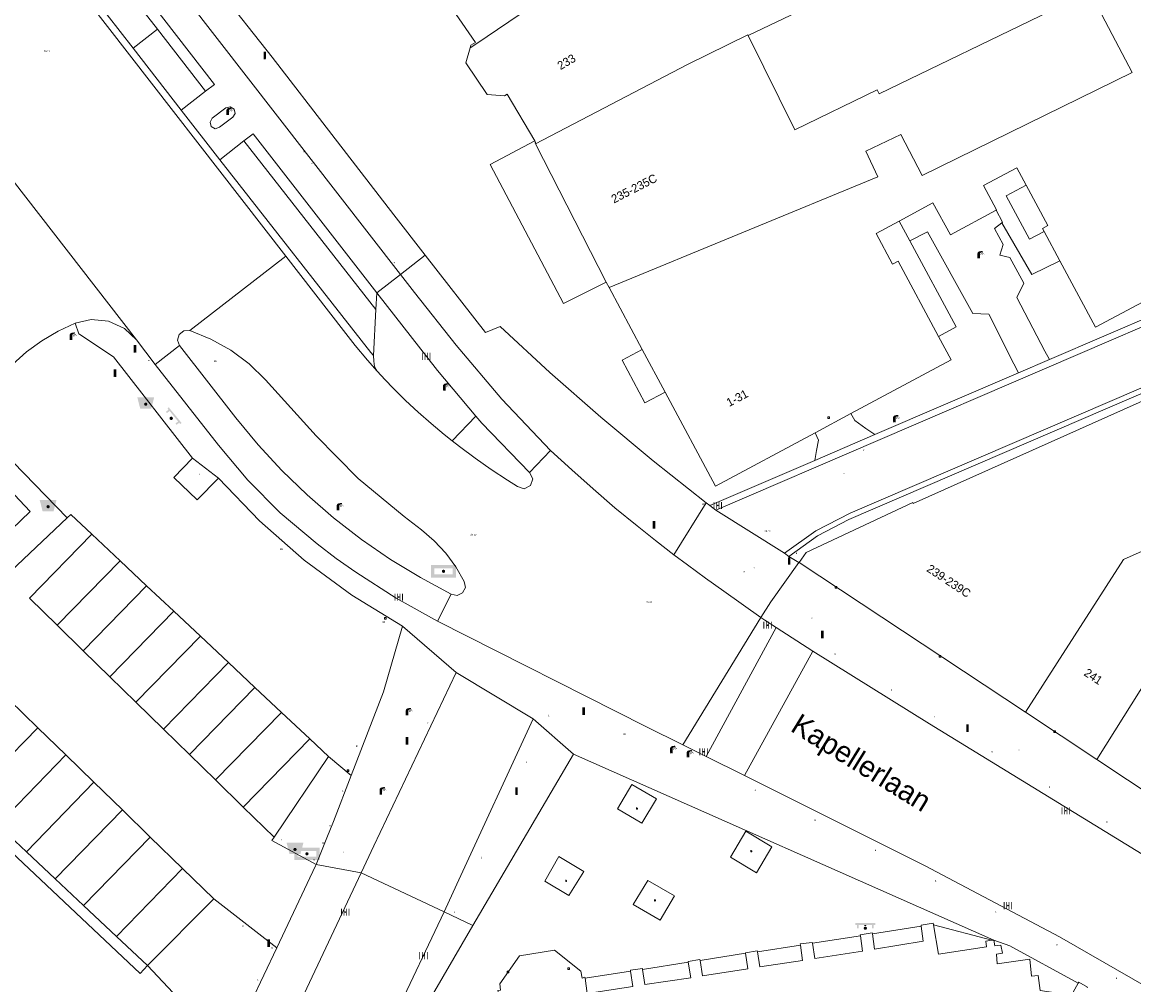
# Model space of a CAD drawing. Header units: metres. Extents: x 197457 to 198138, y 353986 to 354984.
# Tile 185 of 217: x 197621 to 197687, y 354822 to 354880. Entities that reach past the tile are written whole.
import ezdxf
from ezdxf.enums import TextEntityAlignment as Align

# ---------------------------------------------------------------- set-up
doc = ezdxf.new("R2010")
doc.units = ezdxf.units.M
doc.header["$MEASUREMENT"] = 0
for name, color, linetype, lineweight, true_color in [('afsluitpaal', 7, 'Continuous', 0, 0xde7233), ('afvalbak', 7, 'Continuous', 0, 0x6a2d14), ('bank', 7, 'Continuous', 0, 0x681648), ('benzine-   olieput', 7, 'Continuous', 0, 0x104b6e), ('brievenbus', 7, 'Continuous', 0, 0x4a641a), ('elektrakast', 7, 'Continuous', 0, 0x104b6e), ('gasput', 7, 'Continuous', 0, 0x104b6e), ('informatiebord', 7, 'Continuous', 0, 0x104b6e), ('kolk', 7, 'Continuous', 0, 0x104b6e), ('lichtmast', 7, 'Continuous', 0, 0x104b6e), ('straatnaambord', 7, 'Continuous', 0, 0x104b6e), ('telefooncel', 7, 'Continuous', 0, 0x4a641a), ('verkeersbordpaal', 7, 'Continuous', 0, 0x104b6e), ('verklikker transportleiding', 7, 'Continuous', 0, 0x104b6e), ('wegwijzer', 7, 'Continuous', 0, 0x104b6e)]:
    doc.layers.add(name, color=color, linetype=linetype, lineweight=lineweight, true_color=true_color)
for name, color, linetype, lineweight in [('afval apartplaats lijn', 7, 'Continuous', 0), ('dispenser', 7, 'Continuous', 0), ('dorpelhoogte', 7, 'Continuous', 0), ('evenementen aansluiting elektra', 7, 'Continuous', 0), ('Grens beheer openbare ruimte wegbeheer', 253, 'Continuous', 0), ('grens individueel parkeervak', 7, 'Continuous', 0), ('Grens maaiveld', 253, 'Continuous', 0), ('grens WOZ object', 7, 'Continuous', 0), ('hoofdgebouw', 1, 'Continuous', 0), ('Hoogtepunt', 7, 'Continuous', 0), ('huisnummerreeks BGT', 7, 'Continuous', 0), ('kant verharding', 7, 'Continuous', 0), ('molgoot weginrichtingselement lijn', 7, 'Continuous', 0), ('openbare ruimte label tekst', 7, 'Continuous', 0), ('raster geen IMGeo', 7, 'Continuous', 0), ('tussenmuur', 1, 'Continuous', 13), ('vlakafsluiter', 1, 'Continuous', 0), ('waterleidingput', 132, 'Continuous', 0), ('weginrichtingselement', 7, 'Continuous', 0)]:
    doc.layers.add(name, color=color, linetype=linetype, lineweight=lineweight)
doc.styles.add('Style-STANDARD', font='STANDARD.shx')
doc.styles.add('Style-WORKING', font='WORKING.shx')

# ---------------------------------------------------------------- blocks, each defined once
blk = doc.blocks.new('DUMMY_1')
at = {"layer": 'dispenser', "color": 7, "lineweight": 0, "flags": 128}
blk.add_lwpolyline([(0.5, -0.5), (-0.5, -0.5), (-0.5, 0.5), (0.5, 0.5), (0.5, -0.5)], close=True, dxfattribs=at)
blk = doc.blocks.new('bak')
at = {"layer": 'afvalbak', "linetype": 'Continuous', "lineweight": 0, "true_color": 0xbd2877}
h = blk.add_hatch(color=232, dxfattribs=at)
h.paths.add_polyline_path([(-0.325, -0.275), (-0.5, 0.4), (0.5, 0.4), (0.325, -0.275)])
edge = h.paths.add_edge_path(flags=16)
edge.add_arc((0, 0), 0.1, 0, 360)
at = {"layer": 'afvalbak', "linetype": 'Continuous', "lineweight": 0, "true_color": 0x681648}
blk.add_hatch(color=219, dxfattribs=at).paths.add_polyline_path([(0.1, 0, 1), (-0.1, 0, 1)])
blk = doc.blocks.new('bank')
at = {"layer": 'bank', "linetype": 'Continuous', "lineweight": 0, "true_color": 0xde7233}
blk.add_hatch(color=13, dxfattribs=at).paths.add_polyline_path([(0.4, 0), (0.4, 0.2), (-0.4, 0.2), (-0.4, 0), (-0.5, 0), (-0.5, 0.2), (-0.6, 0.2), (-0.6, 0.3), (0.6, 0.3), (0.6, 0.2), (0.5, 0.2), (0.5, 0)])
at = {"layer": 'bank', "linetype": 'Continuous', "lineweight": 0, "true_color": 0x6a2d14}
blk.add_hatch(color=26, dxfattribs=at).paths.add_polyline_path([(0.1, 0, 1), (-0.1, 0, 1)])
blk = doc.blocks.new('kolk')
at = {"layer": 'kolk', "linetype": 'Continuous', "lineweight": 0, "true_color": 0xbd2877}
for points in [[(-0.49, -0.43), (-0.49, 0), (-0.49, 0.42), (-0.4, 0.42), (-0.4, 0), (-0.4, -0.43)], [(-0.19, -0.43), (-0.19, 0), (-0.19, 0.42), (-0.11, 0.42), (-0.11, 0), (-0.11, -0.43)], [(0.11, -0.43), (0.11, 0), (0.11, 0.42), (0.19, 0.42), (0.19, 0), (0.19, -0.43)], [(0.4, -0.43), (0.4, 0), (0.4, 0.42), (0.49, 0.42), (0.49, 0), (0.49, -0.43)]]:
    blk.add_hatch(color=232, dxfattribs=at).paths.add_polyline_path(points)
at = {"layer": 'kolk', "linetype": 'Continuous', "lineweight": 0, "true_color": 0x681648}
blk.add_hatch(color=219, dxfattribs=at).paths.add_polyline_path([(0.1, 0, 1), (-0.1, 0, 1)])
blk = doc.blocks.new('bord')
at = {"layer": 'informatiebord', "linetype": 'Continuous', "lineweight": 0, "true_color": 0xbd2877}
h = blk.add_hatch(color=232, dxfattribs=at)
h.paths.add_polyline_path([(-0.75, -0.37), (-0.75, 0.38), (0.75, 0.38), (0.75, -0.37)])
h.paths.add_polyline_path([(-0.65, -0.27), (-0.65, 0.28), (0.65, 0.28), (0.65, -0.27)], flags=16)
at = {"layer": 'informatiebord', "linetype": 'Continuous', "lineweight": 0, "true_color": 0xbd2877, "transparency": 33554534}
h = blk.add_hatch(color=232, dxfattribs=at)
h.paths.add_polyline_path([(-0.65, -0.27), (-0.65, 0.28), (0.65, 0.28), (0.65, -0.27)])
h.paths.add_polyline_path([(-0.55, -0.17), (-0.55, 0.18), (0.55, 0.18), (0.55, -0.17)], flags=16)
at = {"layer": 'informatiebord', "linetype": 'Continuous', "lineweight": 0, "true_color": 0x681648}
blk.add_hatch(color=219, dxfattribs=at).paths.add_polyline_path([(-0.1, 0, 1), (0.1, 0, 1)])
blk = doc.blocks.new('benzineolieput')
at = {"layer": 'benzine-   olieput', "linetype": 'Continuous', "lineweight": 0, "true_color": 0xbd2877}
h = blk.add_hatch(color=232, dxfattribs=at)
edge = h.paths.add_edge_path()
edge.add_spline(control_points=[(0.44, 0), (0.44, 0.04), (0.43, 0.09), (0.36, 0.2), (0.28, 0.26), (0.09, 0.32), (-0.02, 0.33), (-0.22, 0.29), (-0.31, 0.24), (-0.42, 0.12), (-0.44, 0.06), (-0.44, -0.06), (-0.42, -0.12), (-0.33, -0.22), (-0.28, -0.26), (-0.1, -0.33), (0.04, -0.33), (0.27, -0.27), (0.37, -0.2), (0.43, -0.08), (0.44, -0.04), (0.44, 0)], knot_values=[0, 0, 0, 0, 0.060484, 0.060484, 0.178041, 0.178041, 0.295599, 0.295599, 0.413157, 0.413157, 0.498623, 0.498623, 0.584089, 0.584089, 0.669555, 0.669555, 0.808438, 0.808438, 0.94732, 0.94732, 1, 1, 1, 1], degree=3, periodic=0)
edge = h.paths.add_edge_path(flags=16)
edge.add_ellipse((0, 0), major_axis=(0.392, 0), ratio=0.689655, start_angle=0, end_angle=360)
h = blk.add_hatch(color=232, dxfattribs=at)
h.paths.add_polyline_path([(-0.05, -0.09, -0.572477), (-0.05, 0.09, 0.381612), (-0.15, 0.17), (-0.25, 0.17), (-0.25, -0.18), (-0.15, -0.18, 0.381612)])
h.paths.add_polyline_path([(-0.15, -0.12), (-0.2, -0.12), (-0.2, -0.02), (-0.15, -0.02, -1)], flags=16)
h.paths.add_polyline_path([(-0.15, 0.02), (-0.2, 0.02), (-0.2, 0.12), (-0.15, 0.12, -1)], flags=16)
at = {"layer": 'benzine-   olieput', "linetype": 'Continuous', "lineweight": 0, "true_color": 0x681648}
blk.add_hatch(color=219, dxfattribs=at).paths.add_polyline_path([(0.1, 0, 1), (-0.1, 0, 1)])
at = {"layer": 'benzine-   olieput', "linetype": 'Continuous', "lineweight": 0, "true_color": 0xbd2877}
h = blk.add_hatch(color=232, dxfattribs=at)
h.paths.add_polyline_path([(0.27, -0.08), (0.27, 0.07, 1), (0.07, 0.07), (0.07, 0.07, -0.377964), (0.07, -0.07), (0.07, -0.08, 1)])
h.paths.add_polyline_path([(0.12, -0.08), (0.12, 0.07, -1), (0.23, 0.07), (0.23, -0.08, -1)], flags=16)
blk = doc.blocks.new('lichtmast')
at = {"layer": 'lichtmast', "linetype": 'Continuous', "lineweight": 0, "true_color": 0xbd2877}
for points in [[(0.15, 0.42, -0.344151), (0.3, 0.61), (0.43, 0.64, 0.960861), (0.4, 0.79), (0.1, 0.74, 0.366629), (-0.15, 0.45), (-0.15, -0.1), (0, -0.1, -0.414214), (-0.1, 0, -1), (0.1, 0, -0.414214), (0, -0.1), (0.15, -0.1)], [(0.35, 0.55, 1), (0.3, 0.56), (0.23, 0.32, 1), (0.28, 0.31)], [(0.42, 0.58, 1), (0.38, 0.57), (0.44, 0.33, 1), (0.48, 0.34)], [(0.49, 0.61, 1), (0.45, 0.58), (0.63, 0.4, 1), (0.66, 0.43)]]:
    blk.add_hatch(color=232, dxfattribs=at).paths.add_polyline_path(points)
at = {"layer": 'lichtmast', "linetype": 'Continuous', "lineweight": 0, "true_color": 0x681648}
blk.add_hatch(color=219, dxfattribs=at).paths.add_polyline_path([(-0.1, 0, 1), (0.1, 0, 1)])
blk = doc.blocks.new('afsluitpaal')
at = {"layer": 'afsluitpaal', "linetype": 'Continuous', "lineweight": 0, "true_color": 0xbd2877}
blk.add_hatch(color=232, dxfattribs=at).paths.add_polyline_path([(0.15, 0.65, 1), (-0.15, 0.65), (-0.15, 0.05), (-0.3, 0.05), (-0.3, -0.1), (0, -0.1, -0.414214), (-0.1, 0, -1), (0.1, 0, -0.414214), (0, -0.1), (0.3, -0.1), (0.3, 0.05), (0.15, 0.05)])
at = {"layer": 'afsluitpaal', "linetype": 'Continuous', "lineweight": 0, "true_color": 0x681648}
blk.add_hatch(color=219, dxfattribs=at).paths.add_polyline_path([(0.1, 0, 1), (-0.1, 0, 1)])
blk = doc.blocks.new('DUMMY_5')
at = {"layer": 'dorpelhoogte', "color": 7, "lineweight": 0, "flags": 128}
blk.add_lwpolyline([(0.5, -0.5), (-0.5, -0.5), (-0.5, 0.5), (0.5, 0.5), (0.5, -0.5)], close=True, dxfattribs=at)
blk = doc.blocks.new('DUMMY_6')
at = {"layer": 'evenementen aansluiting elektra', "color": 7, "lineweight": 0, "flags": 128}
blk.add_lwpolyline([(0.5, -0.5), (-0.5, -0.5), (-0.5, 0.5), (0.5, 0.5), (0.5, -0.5)], close=True, dxfattribs=at)
blk = doc.blocks.new('kast_1')
at = {"layer": 'elektrakast', "linetype": 'Continuous', "lineweight": 0, "true_color": 0xbd2877}
h = blk.add_hatch(color=232, dxfattribs=at)
edge = h.paths.add_edge_path()
edge.add_arc((0, 0), 0.1, 0, 360)
edge.add_line((0, -0.1), (0.34, -0.1))
edge.add_line((0.34, -0.1), (0.34, 0.47))
edge.add_line((0.34, 0.47), (-0.34, 0.47))
edge.add_line((-0.34, 0.47), (-0.34, -0.1))
edge.add_line((-0.34, -0.1), (0, -0.1))
edge = h.paths.add_edge_path(flags=16)
edge.add_arc((-0.2, 0.31), 0.0607, 0, 360)
at = {"layer": 'elektrakast', "linetype": 'Continuous', "lineweight": 0, "true_color": 0x681648}
blk.add_hatch(color=219, dxfattribs=at).paths.add_polyline_path([(-0.1, 0, 1), (0.1, 0, 1)])
at = {"layer": 'elektrakast', "color": 232, "linetype": 'Continuous', "lineweight": 0, "true_color": 0xbd2877, "extrusion": (0, 0, -1)}
blk.add_solid([(-0.34, 0.65), (0.34, 0.65), (-0.34, 0.55), (0.34, 0.55)], dxfattribs=at)
blk = doc.blocks.new('waterleidingput')
at = {"layer": 'waterleidingput', "linetype": 'Continuous', "lineweight": 0, "true_color": 0x248bcb}
h = blk.add_hatch(color=142, dxfattribs=at)
edge = h.paths.add_edge_path()
edge.add_spline(control_points=[(0.44, 0), (0.44, 0.04), (0.43, 0.09), (0.36, 0.2), (0.28, 0.26), (0.09, 0.32), (-0.02, 0.33), (-0.22, 0.29), (-0.31, 0.24), (-0.42, 0.12), (-0.44, 0.06), (-0.44, -0.06), (-0.42, -0.12), (-0.33, -0.22), (-0.28, -0.26), (-0.1, -0.33), (0.04, -0.33), (0.27, -0.27), (0.37, -0.2), (0.43, -0.08), (0.44, -0.04), (0.44, 0)], knot_values=[0, 0, 0, 0, 0.060484, 0.060484, 0.178041, 0.178041, 0.295599, 0.295599, 0.413157, 0.413157, 0.498623, 0.498623, 0.584089, 0.584089, 0.669555, 0.669555, 0.808438, 0.808438, 0.94732, 0.94732, 1, 1, 1, 1], degree=3, periodic=0)
edge = h.paths.add_edge_path(flags=16)
edge.add_ellipse((0, 0), major_axis=(0.392, 0), ratio=0.689655, start_angle=0, end_angle=360)
for points in [[(-0.05, -0.09, -0.141608), (-0.09, -0.05), (-0.1, -0.09), (-0.17, 0.18), (-0.22, 0.18), (-0.12, -0.17), (-0.07, -0.17)], [(0.03, 0.18), (-0.02, 0.18), (-0.05, 0.09, -0.269854), (0.05, 0.09)], [(0.23, 0.18), (0.18, 0.18), (0.1, -0.09), (0.09, -0.05, -0.141608), (0.05, -0.09), (0.08, -0.17), (0.13, -0.17)]]:
    blk.add_hatch(color=142, dxfattribs=at).paths.add_polyline_path(points)
at = {"layer": 'waterleidingput', "linetype": 'Continuous', "lineweight": 0, "true_color": 0x104b6e}
blk.add_hatch(color=156, dxfattribs=at).paths.add_polyline_path([(0.1, 0, 1), (-0.1, 0, 1)])
blk = doc.blocks.new('gasput')
at = {"layer": 'gasput', "linetype": 'Continuous', "lineweight": 0, "true_color": 0xbd2877}
h = blk.add_hatch(color=232, dxfattribs=at)
edge = h.paths.add_edge_path()
edge.add_spline(control_points=[(0.44, 0), (0.44, 0.04), (0.43, 0.09), (0.36, 0.2), (0.28, 0.26), (0.09, 0.32), (-0.02, 0.33), (-0.22, 0.29), (-0.31, 0.24), (-0.42, 0.12), (-0.44, 0.06), (-0.44, -0.06), (-0.42, -0.12), (-0.33, -0.22), (-0.28, -0.26), (-0.1, -0.33), (0.04, -0.33), (0.27, -0.27), (0.37, -0.2), (0.43, -0.08), (0.44, -0.04), (0.44, 0)], knot_values=[0, 0, 0, 0, 0.060484, 0.060484, 0.178041, 0.178041, 0.295599, 0.295599, 0.413157, 0.413157, 0.498623, 0.498623, 0.584089, 0.584089, 0.669555, 0.669555, 0.808438, 0.808438, 0.94732, 0.94732, 1, 1, 1, 1], degree=3, periodic=0)
edge = h.paths.add_edge_path(flags=16)
edge.add_ellipse((0, 0), major_axis=(0.392, 0), ratio=0.689655, start_angle=0, end_angle=360)
blk.add_hatch(color=232, dxfattribs=at).paths.add_polyline_path([(0.18, -0.03), (0.09, -0.03, -0.169861), (0.05, -0.08), (0.05, -0.09), (0.11, -0.09, -1), (-0.07, -0.09), (-0.07, -0.07, -0.182676), (-0.1, 0, -0.182676), (-0.07, 0.07), (-0.07, 0.09, -1), (0.11, 0.09), (0.18, 0.09, 1), (-0.14, 0.09), (-0.14, -0.09, 1), (0.18, -0.09)])
at = {"layer": 'gasput', "linetype": 'Continuous', "lineweight": 0, "true_color": 0x681648}
blk.add_hatch(color=219, dxfattribs=at).paths.add_polyline_path([(-0.1, 0, 1), (0.1, 0, 1)])
blk = doc.blocks.new('brievenbus')
at = {"layer": 'brievenbus', "linetype": 'Continuous', "lineweight": 0, "true_color": 0xde7233}
h = blk.add_hatch(color=13, dxfattribs=at)
h.paths.add_polyline_path([(-0.5, -0.2), (-0.55, 0.05), (-0.55, 0.3), (0.55, 0.3), (0.55, 0.05), (0.5, -0.2)])
edge = h.paths.add_edge_path(flags=16)
edge.add_arc((0, 0), 0.1, 0, 360)
h.paths.add_polyline_path([(0.1, 0.1, -1), (0.1, 0.2), (0.4, 0.2, -1), (0.4, 0.1)], flags=16)
h.paths.add_polyline_path([(-0.1, 0.1), (-0.4, 0.1, -1), (-0.4, 0.2), (-0.1, 0.2, -1)], flags=16)
at = {"layer": 'brievenbus', "linetype": 'Continuous', "lineweight": 0, "true_color": 0x6a2d14}
blk.add_hatch(color=26, dxfattribs=at).paths.add_polyline_path([(0.1, 0, 1), (-0.1, 0, 1)])
blk = doc.blocks.new('bord_1')
at = {"layer": 'verklikker transportleiding', "linetype": 'Continuous', "lineweight": 0, "true_color": 0xbd2877}
h = blk.add_hatch(color=232, dxfattribs=at)
h.paths.add_polyline_path([(-0.75, -0.38), (-0.75, 0.38), (0.75, 0.38), (0.75, -0.38)])
h.paths.add_polyline_path([(-0.65, -0.27), (-0.65, 0.27), (0.65, 0.27), (0.65, -0.27)], flags=16)
at = {"layer": 'verklikker transportleiding', "linetype": 'Continuous', "lineweight": 0, "true_color": 0xbd2877, "transparency": 33554534}
h = blk.add_hatch(color=232, dxfattribs=at)
h.paths.add_polyline_path([(-0.65, -0.27), (-0.65, 0.27), (0.65, 0.27), (0.65, -0.27)])
h.paths.add_polyline_path([(-0.55, -0.18), (-0.55, 0.17), (0.55, 0.17), (0.55, -0.18)], flags=16)
at = {"layer": 'verklikker transportleiding', "linetype": 'Continuous', "lineweight": 0, "true_color": 0x681648}
blk.add_hatch(color=219, dxfattribs=at).paths.add_polyline_path([(-0.1, 0, 1), (0.1, 0, 1)])
blk = doc.blocks.new('bord_2')
at = {"layer": 'wegwijzer', "linetype": 'Continuous', "lineweight": 0, "true_color": 0xbd2877}
h = blk.add_hatch(color=232, dxfattribs=at)
h.paths.add_polyline_path([(-0.75, -0.375), (-0.75, 0.375), (0.75, 0.375), (0.75, -0.375)])
h.paths.add_polyline_path([(-0.65, -0.275), (-0.65, 0.275), (0.65, 0.275), (0.65, -0.275)], flags=16)
at = {"layer": 'wegwijzer', "linetype": 'Continuous', "lineweight": 0, "true_color": 0xbd2877, "transparency": 33554534}
h = blk.add_hatch(color=232, dxfattribs=at)
h.paths.add_polyline_path([(-0.65, -0.275), (-0.65, 0.275), (0.65, 0.275), (0.65, -0.275)])
h.paths.add_polyline_path([(-0.55, -0.175), (-0.55, 0.175), (0.55, 0.175), (0.55, -0.175)], flags=16)
at = {"layer": 'wegwijzer', "linetype": 'Continuous', "lineweight": 0, "true_color": 0x681648}
blk.add_hatch(color=219, dxfattribs=at).paths.add_polyline_path([(-0.1, 0, 1), (0.1, 0, 1)])
blk = doc.blocks.new('paal')
at = {"layer": 'verkeersbordpaal', "linetype": 'Continuous', "lineweight": 0, "true_color": 0xbd2877}
blk.add_hatch(color=232, dxfattribs=at).paths.add_polyline_path([(0.15, 0.8), (-0.15, 0.8), (-0.15, -0.1), (0, -0.1, -0.414214), (-0.1, 0, -1), (0.1, 0, -0.414214), (0, -0.1), (0.15, -0.1)])
at = {"layer": 'verkeersbordpaal', "linetype": 'Continuous', "lineweight": 0, "true_color": 0x681648}
blk.add_hatch(color=219, dxfattribs=at).paths.add_polyline_path([(-0.1, 0, 1), (0.1, 0, 1)])
blk = doc.blocks.new('bord_3')
at = {"layer": 'straatnaambord', "linetype": 'Continuous', "lineweight": 0, "true_color": 0xbd2877}
h = blk.add_hatch(color=232, dxfattribs=at)
h.paths.add_polyline_path([(-0.75, -0.38), (-0.75, 0.38), (0.75, 0.38), (0.75, -0.38)])
h.paths.add_polyline_path([(-0.65, -0.27), (-0.65, 0.27), (0.65, 0.27), (0.65, -0.27)], flags=16)
at = {"layer": 'straatnaambord', "linetype": 'Continuous', "lineweight": 0, "true_color": 0xbd2877, "transparency": 33554534}
h = blk.add_hatch(color=232, dxfattribs=at)
h.paths.add_polyline_path([(-0.65, -0.27), (-0.65, 0.27), (0.65, 0.27), (0.65, -0.27)])
h.paths.add_polyline_path([(-0.55, -0.18), (-0.55, 0.17), (0.55, 0.17), (0.55, -0.18)], flags=16)
at = {"layer": 'straatnaambord', "linetype": 'Continuous', "lineweight": 0, "true_color": 0x681648}
blk.add_hatch(color=219, dxfattribs=at).paths.add_polyline_path([(-0.1, 0, 1), (0.1, 0, 1)])
blk = doc.blocks.new('telefooncel')
at = {"layer": 'telefooncel', "linetype": 'Continuous', "lineweight": 0, "true_color": 0xde7233}
h = blk.add_hatch(color=13, dxfattribs=at)
edge = h.paths.add_edge_path()
edge.add_line((-0.05, 0.21), (-0.05, 0.22))
edge.add_line((-0.05, 0.22), (-0.05, 0.49))
edge.add_spline(control_points=[(-0.05, 0.49), (-0.1, 0.45), (-0.26, 0.35), (-0.27, 0), (-0.26, -0.35), (-0.1, -0.45), (-0.05, -0.49)], knot_values=[0, 0, 0, 0, 0.154508, 0.5, 0.845492, 1, 1, 1, 1], degree=3, periodic=0)
edge.add_line((-0.05, -0.49), (-0.05, -0.22))
edge.add_line((-0.05, -0.22), (-0.05, -0.21))
edge.add_arc((0.06, -0.09), 0.162, 180, 225, ccw=False)
edge.add_line((-0.1, -0.09), (-0.1, 0.09))
edge.add_arc((0.06, 0.09), 0.162, 135, 180, ccw=False)
at = {"layer": 'telefooncel', "linetype": 'Continuous', "lineweight": 0, "true_color": 0x6a2d14}
blk.add_hatch(color=26, dxfattribs=at).paths.add_polyline_path([(0.1, 0, 1), (-0.1, 0, 1)])
at = {"layer": 'telefooncel', "linetype": 'Continuous', "lineweight": 0, "true_color": 0xde7233}
for points in [[(0.12, 0.43, 0.414214), (0.06, 0.49), (0.01, 0.49), (0.01, 0.22), (0.06, 0.22, 0.414214), (0.12, 0.27)], [(0.12, -0.27, 0.414214), (0.06, -0.22), (0.01, -0.22), (0.01, -0.49), (0.06, -0.49, 0.414214), (0.12, -0.43)]]:
    blk.add_hatch(color=13, dxfattribs=at).paths.add_polyline_path(points)

msp = doc.modelspace()

# ---------------------------------------------------------------- linework, layer by layer
at = {"layer": 'afval apartplaats lijn', "linetype": 'Continuous', "lineweight": 0, "flags": 128}
msp.add_lwpolyline([(197618.672, 354850.81), (197619.792, 354851.877), (197621.056, 354850.551), (197619.949, 354849.481), (197618.672, 354850.81)], dxfattribs=at)
at = {"layer": 'Grens beheer openbare ruimte wegbeheer', "linetype": 'Continuous', "lineweight": 0}
msp.add_line((197667.536, 354842.25), (197663.474, 354834.858), dxfattribs=at)
at = {"layer": 'grens individueel parkeervak', "linetype": 'Continuous', "lineweight": 0}
for p, q in [((197628.606, 354879.188), (197625.432, 354883.277)), ((197623.989, 354882.157), (197627.163, 354878.068)), ((197627.163, 354878.068), (197628.606, 354879.188)), ((197626.39, 354847.621), (197624.717, 354849.191)), ((197622.65, 354843.792), (197626.39, 354847.621)), ((197627.968, 354846.139), (197626.39, 354847.621)), ((197624.199, 354842.28), (197627.968, 354846.139)), ((197629.583, 354844.624), (197627.968, 354846.139)), ((197625.782, 354840.733), (197629.583, 354844.624)), ((197631.159, 354843.143), (197629.583, 354844.624)), ((197622.65, 354843.792), (197624.199, 354842.28)), ((197627.329, 354839.222), (197631.159, 354843.143)), ((197632.834, 354841.571), (197631.159, 354843.143)), ((197624.199, 354842.28), (197625.782, 354840.733)), ((197628.972, 354837.617), (197632.834, 354841.571)), ((197634.399, 354840.102), (197632.834, 354841.571)), ((197625.782, 354840.733), (197627.329, 354839.222)), ((197630.508, 354836.117), (197634.399, 354840.102)), ((197635.979, 354838.618), (197634.399, 354840.102)), ((197619.798, 354839.369), (197621.505, 354837.708)), ((197627.329, 354839.222), (197628.972, 354837.617)), ((197632.057, 354834.603), (197635.979, 354838.618)), ((197637.657, 354837.043), (197635.979, 354838.618)), ((197621.505, 354837.708), (197617.432, 354833.522)), ((197621.505, 354837.708), (197623.172, 354836.086)), ((197628.972, 354837.617), (197630.508, 354836.117)), ((197633.703, 354832.996), (197637.657, 354837.043)), ((197638.777, 354835.992), (197637.657, 354837.043)), ((197623.172, 354836.086), (197619.128, 354831.93)), ((197623.172, 354836.086), (197624.837, 354834.466)), ((197630.508, 354836.117), (197632.057, 354834.603)), ((197635.539, 354831.203), (197638.777, 354835.992)), ((197624.837, 354834.466), (197620.822, 354830.34)), ((197624.837, 354834.466), (197626.528, 354832.821)), ((197632.057, 354834.603), (197633.703, 354832.996)), ((197626.528, 354832.821), (197622.543, 354828.725)), ((197626.528, 354832.821), (197628.182, 354831.212)), ((197633.703, 354832.996), (197635.539, 354831.203)), ((197619.128, 354831.93), (197620.822, 354830.34)), ((197628.182, 354831.212), (197624.226, 354827.145)), ((197628.182, 354831.212), (197630.098, 354829.348)), ((197620.822, 354830.34), (197622.543, 354828.725)), ((197630.098, 354829.348), (197626.175, 354825.316)), ((197630.098, 354829.348), (197631.955, 354827.541)), ((197622.543, 354828.725), (197624.226, 354827.145)), ((197624.226, 354827.145), (197626.175, 354825.316)), ((197628.026, 354823.578), (197631.955, 354827.541)), ((197626.175, 354825.316), (197628.026, 354823.578))]:
    msp.add_line(p, q, dxfattribs=at)
at = {"layer": 'grens individueel parkeervak', "linetype": 'Continuous', "lineweight": 0, "flags": 128}
msp.add_lwpolyline([(197622.65, 354843.792), (197621.009, 354845.395), (197624.717, 354849.191)], dxfattribs=at)
at = {"layer": 'Grens maaiveld', "linetype": 'Continuous', "lineweight": 0}
for p, q in [((197661.192, 354835.997), (197665.362, 354843.647)), ((197671.072, 354825.472), (197673.978, 354825.919)), ((197674.701, 354825.997), (197678.174, 354825.083)), ((197667.507, 354824.914), (197670.361, 354825.354)), ((197664.243, 354824.404), (197666.796, 354824.801)), ((197660.842, 354823.878), (197663.532, 354824.313)), ((197654.008, 354822.836), (197656.715, 354823.241)), ((197657.423, 354823.345), (197660.128, 354823.783))]:
    msp.add_line(p, q, dxfattribs=at)
at = {"layer": 'Grens maaiveld', "linetype": 'Continuous', "lineweight": 0, "flags": 128}
for points in [[(197727.975, 354879.201), (197700.814, 354867.408), (197661.776, 354850.621)], [(197729.319, 354876.054), (197669.755, 354850.441), (197667.717, 354849.402), (197665.85, 354848.08)], [(197618.672, 354850.81), (197619.792, 354851.877), (197621.056, 354850.551), (197619.949, 354849.481), (197618.672, 354850.81)], [(197683.291, 354822.528), (197679.231, 354824.761), (197678.292, 354825.098)]]:
    msp.add_lwpolyline(points, dxfattribs=at)
at = {"layer": 'grens WOZ object', "linetype": 'Continuous', "lineweight": 0}
for p, q in [((197651.063, 354872.389), (197655.27, 354864.17)), ((197657.402, 354860.174), (197658.759, 354857.64))]:
    msp.add_line(p, q, dxfattribs=at)
at = {"layer": 'grens WOZ object', "linetype": 'Continuous', "lineweight": 0, "flags": 128}
for points in [[(197651.015, 354872.549), (197648.372, 354871.158), (197652.73, 354862.9), (197655.27, 354864.17)], [(197651.015, 354872.549), (197651.067, 354872.459), (197651.039, 354872.436), (197651.063, 354872.389)], [(197681.28, 354867.181), (197680.41, 354866.715), (197679.027, 354869.299), (197680.198, 354869.925)], [(197680.198, 354869.925), (197681.485, 354867.521), (197681.185, 354867.359), (197681.28, 354867.181)], [(197658.759, 354857.64), (197657.558, 354856.997), (197656.201, 354859.532), (197657.402, 354860.174)]]:
    msp.add_lwpolyline(points, dxfattribs=at)
at = {"layer": 'hoofdgebouw', "linetype": 'Continuous', "lineweight": 0}
for p, q in [((197681.28, 354867.181), (197682.212, 354865.437)), ((197655.27, 354864.17), (197655.432, 354863.853)), ((197655.432, 354863.853), (197657.402, 354860.174)), ((197669.797, 354856.361), (197667.674, 354855.226)), ((197666.722, 354847.51), (197680.158, 354838.621)), ((197680.158, 354838.621), (197684.406, 354835.81)), ((197684.406, 354835.81), (197688.51, 354833.095)), ((197678.174, 354825.083), (197678.292, 354825.098))]:
    msp.add_line(p, q, dxfattribs=at)
at = {"layer": 'hoofdgebouw', "linetype": 'Continuous', "lineweight": 0, "flags": 128}
for points in [[(197665.102, 354886.472), (197668.769, 354881.245), (197663.693, 354878.82)], [(197643.974, 354883.519), (197647.501, 354878.392), (197647.221, 354878.238), (197647.177, 354878.08)], [(197681.631, 354880.251), (197671.472, 354875.354), (197671.361, 354875.578), (197666.46, 354873.216), (197663.693, 354878.82)], [(197647.177, 354878.08), (197646.93, 354877.183), (197648.189, 354875.316), (197649.224, 354875.231), (197649.39, 354875.328), (197651.015, 354872.549)], [(197678.424, 354868.444), (197678.441, 354868.453), (197677.672, 354869.907), (197679.647, 354870.954), (197680.198, 354869.925)], [(197672.655, 354867.794), (197674.653, 354868.873), (197675.714, 354866.984), (197678.424, 354868.444)], [(197672.655, 354867.794), (197671.294, 354867.058), (197672.258, 354865.231), (197672.606, 354865.402), (197675.008, 354860.931)], [(197690.24, 354864.636), (197684.321, 354861.491), (197682.212, 354865.437)], [(197675.008, 354860.931), (197675.753, 354859.545), (197669.797, 354856.361)], [(197693.853, 354860.032), (197690.461, 354858.61), (197673.5, 354851.028), (197673.476, 354851.073), (197667.141, 354848.118), (197666.722, 354847.51)], [(197658.759, 354857.64), (197661.748, 354852.058), (197667.674, 354855.226)], [(197671.072, 354825.472), (197671.207, 354824.549), (197674.085, 354825.022), (197673.978, 354825.919)], [(197673.978, 354825.919), (197673.971, 354825.98), (197674.685, 354826.089), (197674.701, 354825.997)], [(197674.701, 354825.997), (197675, 354824.252), (197677.858, 354824.684), (197677.817, 354825.036), (197678.174, 354825.083)], [(197667.507, 354824.914), (197667.653, 354823.997), (197670.49, 354824.442), (197670.361, 354825.354)], [(197670.361, 354825.354), (197670.352, 354825.415), (197671.065, 354825.519), (197671.072, 354825.472)], [(197648.842, 354822.02), (197648.832, 354822.092), (197648.984, 354822.124), (197648.953, 354822.487), (197650.104, 354824.167), (197652.19, 354824.495), (197653.763, 354823.248), (197653.826, 354822.83), (197654.001, 354822.889), (197654.008, 354822.836)], [(197664.243, 354824.404), (197664.388, 354823.505), (197666.915, 354823.876), (197666.796, 354824.801)], [(197666.796, 354824.801), (197666.788, 354824.867), (197667.5, 354824.958), (197667.507, 354824.914)], [(197678.292, 354825.098), (197678.35, 354824.758), (197678.699, 354824.8), (197678.796, 354824.322), (197678.453, 354824.252), (197678.492, 354823.692), (197680.419, 354823.956), (197680.526, 354822.949), (197680.912, 354822.997), (197681.034, 354822.097), (197682.898, 354821.818), (197683.291, 354822.528)], [(197660.128, 354823.783), (197660.122, 354823.82), (197660.833, 354823.936), (197660.842, 354823.878)], [(197660.842, 354823.878), (197660.98, 354822.974), (197663.665, 354823.38), (197663.532, 354824.313)], [(197663.532, 354824.313), (197663.527, 354824.346), (197664.236, 354824.447), (197664.243, 354824.404)], [(197654.008, 354822.836), (197654.126, 354821.918), (197656.842, 354822.333), (197656.715, 354823.241)], [(197656.715, 354823.241), (197656.706, 354823.307), (197657.413, 354823.406), (197657.423, 354823.345)], [(197657.423, 354823.345), (197657.56, 354822.46), (197660.28, 354822.853), (197660.128, 354823.783)], [(197683.291, 354822.528), (197683.325, 354822.589), (197683.851, 354822.306), (197683.822, 354822.25)]]:
    msp.add_lwpolyline(points, dxfattribs=at)
at = {"layer": 'kant verharding', "linetype": 'Continuous', "lineweight": 0}
for p, q in [((197643.037, 354864.624), (197551.905, 354982.046)), ((197606.51, 354903.995), (197636.225, 354865.712)), ((197631.471, 354875.497), (197628.606, 354879.188)), ((197627.163, 354878.068), (197630.026, 354874.381)), ((197630.026, 354874.381), (197631.471, 354875.497)), ((197632.311, 354871.431), (197630.026, 354874.381)), ((197632.311, 354871.431), (197633.746, 354872.55)), ((197641.574, 354862.544), (197633.746, 354872.55)), ((197672.655, 354867.794), (197673.294, 354866.615)), ((197641.638, 354863.531), (197641.574, 354862.544)), ((197690.217, 354863.27), (197681.586, 354859.563)), ((197641.446, 354859.817), (197641.574, 354862.544)), ((197628.477, 354859.277), (197627.356, 354860.736)), ((197629.92, 354860.401), (197628.477, 354859.277)), ((197681.586, 354859.563), (197679.756, 354858.777)), ((197681.586, 354859.563), (197681.322, 354860.065)), ((197679.756, 354858.777), (197679.476, 354859.312)), ((197679.756, 354858.777), (197671.227, 354855.114)), ((197646.122, 354854.742), (197647.511, 354856.214)), ((197671.227, 354855.114), (197667.659, 354853.582)), ((197670.675, 354855.475), (197671.227, 354855.114)), ((197632.227, 354852.517), (197630.693, 354853.718)), ((197651.963, 354854.175), (197650.716, 354852.865)), ((197667.659, 354853.582), (197661.414, 354850.9)), ((197667.754, 354854.173), (197667.659, 354853.582)), ((197620.043, 354853.481), (197623.245, 354850.174)), ((197661.209, 354851.057), (197659.281, 354847.978)), ((197661.209, 354851.057), (197661.414, 354850.9)), ((197661.414, 354850.9), (197661.776, 354850.621)), ((197623.457, 354850.374), (197623.245, 354850.174)), ((197624.717, 354849.191), (197623.457, 354850.374)), ((197661.776, 354850.621), (197665.85, 354848.08)), ((197665.85, 354848.08), (197666.114, 354847.865)), ((197666.712, 354847.516), (197666.114, 354847.865)), ((197666.722, 354847.51), (197666.712, 354847.516)), ((197646.052, 354845.646), (197645.25, 354844.024)), ((197664.45, 354844.252), (197662.256, 354845.808)), ((197667.536, 354842.25), (197665.362, 354843.647)), ((197646.352, 354840.979), (197641.461, 354830.689)), ((197650.929, 354838.24), (197646.352, 354840.979)), ((197646.383, 354828.405), (197650.929, 354838.24)), ((197659.812, 354836.686), (197661.192, 354835.997)), ((197661.192, 354835.997), (197663.474, 354834.858)), ((197641.461, 354830.689), (197640.701, 354829.09)), ((197640.701, 354829.09), (197645.63, 354826.776)), ((197645.63, 354826.776), (197646.383, 354828.405)), ((197631.955, 354827.541), (197635.696, 354824.634))]:
    msp.add_line(p, q, dxfattribs=at)
at = {"layer": 'kant verharding', "linetype": 'Continuous', "lineweight": 0, "flags": 128}
for points in [[(197614.537, 354898.41), (197632, 354875.911), (197631.471, 354875.497)], [(197644.514, 354865.777), (197642.654, 354868.158), (197638.959, 354872.929), (197635.416, 354877.522), (197628.959, 354885.695)], [(197729.435, 354875.784), (197669.68, 354850.066), (197667.816, 354849.097), (197666.114, 354847.865)], [(197631.867, 354873.898), (197631.733, 354873.665), (197631.807, 354873.406), (197632.044, 354873.279), (197632.301, 354873.36), (197633.079, 354873.96), (197633.223, 354874.183), (197633.163, 354874.442), (197632.936, 354874.58), (197632.679, 354874.514), (197631.867, 354873.898)], [(197633.746, 354872.55), (197634.293, 354872.977), (197641.638, 354863.531)], [(197632.311, 354871.431), (197641.282, 354859.997), (197641.446, 354859.817)], [(197678.765, 354867.692), (197678.805, 354867.723), (197678.424, 354868.444)], [(197678.765, 354867.692), (197678.33, 354867.351), (197678.836, 354866.402), (197678.648, 354865.763), (197679.244, 354865.636), (197680.066, 354864.095), (197679.654, 354863.258), (197681.322, 354860.065)], [(197678.765, 354867.692), (197680.538, 354864.626), (197682.212, 354865.437)], [(197673.294, 354866.615), (197674.349, 354867.158), (197677.029, 354862.31), (197677.992, 354862.263), (197679.476, 354859.312)], [(197673.294, 354866.615), (197676.039, 354861.507), (197675.008, 354860.931)], [(197636.225, 354865.712), (197639.661, 354861.285), (197640.359, 354860.395), (197641.087, 354859.527), (197641.665, 354858.874)], [(197661.209, 354851.057), (197658.047, 354853.559), (197654.948, 354856.142), (197651.918, 354858.803), (197648.957, 354861.541), (197648.101, 354861.185), (197644.514, 354865.777)], [(197651.963, 354854.175), (197649.059, 354857.208), (197646.351, 354860.417), (197643.876, 354863.544), (197643.037, 354864.624)], [(197641.638, 354863.531), (197645.236, 354858.919), (197647.511, 354856.214)], [(197623.726, 354861.722), (197622.714, 354861.249), (197621.747, 354860.68), (197620.838, 354860.022), (197620, 354859.283)], [(197627.356, 354860.736), (197626.645, 354861.408), (197625.707, 354861.841), (197624.679, 354861.942), (197623.726, 354861.722)], [(197630.693, 354853.718), (197625.991, 354859.726), (197623.941, 354861.102), (197623.726, 354861.722)], [(197630.523, 354861.286), (197630.176, 354861.274), (197629.902, 354861.061), (197629.805, 354860.728), (197629.92, 354860.401)], [(197646.052, 354845.646), (197646.403, 354845.564), (197646.731, 354845.714), (197646.898, 354846.033), (197646.835, 354846.388), (197646.33, 354847.253), (197645.73, 354848.064), (197645.047, 354848.804), (197644.292, 354849.463), (197643.259, 354850.242), (197640.528, 354852.513), (197638.026, 354855.034), (197635.019, 354858.369), (197634.053, 354859.31), (197632.963, 354860.123), (197631.776, 354860.787), (197630.523, 354861.286)], [(197629.92, 354860.401), (197633.268, 354856.112), (197634.585, 354854.514), (197635.996, 354852.985), (197637.494, 354851.532), (197639.074, 354850.163), (197640.728, 354848.885), (197642.448, 354847.703), (197644.226, 354846.622), (197646.052, 354845.646)], [(197641.665, 354858.874), (197641.51, 354859.157), (197641.452, 354859.475), (197641.446, 354859.817)], [(197628.477, 354859.277), (197632.233, 354854.479), (197633.987, 354852.404), (197635.902, 354850.475), (197638.086, 354848.624), (197639.231, 354847.764), (197640.398, 354846.935), (197642.778, 354845.403), (197645.25, 354844.024)], [(197641.665, 354858.874), (197642.137, 354858.364), (197642.619, 354857.862), (197643.344, 354857.143), (197644.092, 354856.447), (197644.859, 354855.773), (197645.644, 354855.119), (197646.122, 354854.742)], [(197647.511, 354856.214), (197647.866, 354855.792), (197650.716, 354852.865)], [(197670.675, 354855.475), (197670.025, 354855.94), (197669.797, 354856.361)], [(197667.674, 354855.226), (197667.868, 354854.773), (197667.754, 354854.173)], [(197646.122, 354854.742), (197646.554, 354854.401), (197647.483, 354853.708), (197648.432, 354853.042), (197649.4, 354852.404), (197649.999, 354852.022), (197650.399, 354851.9), (197650.77, 354852.093), (197650.9, 354852.49), (197650.716, 354852.865)], [(197651.963, 354854.175), (197653.214, 354853.017), (197654.486, 354851.882), (197655.779, 354850.771), (197657.094, 354849.687), (197658.181, 354848.824), (197659.281, 354847.978)], [(197643.164, 354843.737), (197640.163, 354845.569), (197637.319, 354847.658), (197634.665, 354849.983), (197632.227, 354852.517)], [(197623.245, 354850.174), (197618.78, 354845.948), (197615.679, 354849.32)], [(197662.256, 354845.808), (197661.166, 354846.589), (197660.086, 354847.377), (197659.281, 354847.978)], [(197666.712, 354847.516), (197665.042, 354845.182), (197664.45, 354844.252)], [(197640.118, 354834.858), (197642.026, 354839.83), (197643.164, 354843.737)], [(197645.25, 354844.024), (197657.608, 354837.787), (197659.812, 354836.686)], [(197665.362, 354843.647), (197664.686, 354844.085), (197664.45, 354844.252)], [(197628.026, 354823.578), (197627.573, 354823.109), (197606.367, 354843.102), (197606.802, 354843.501)], [(197717.342, 354808.457), (197715.742, 354809.942), (197713.318, 354812.342), (197713.188, 354812.466), (197710.835, 354814.672), (197708.353, 354816.741), (197705.755, 354818.662), (197703.054, 354820.426), (197674.466, 354837.927), (197667.536, 354842.25)], [(197638.037, 354829.578), (197638.669, 354831.169), (197639.071, 354832.129), (197640.118, 354834.858)], [(197663.474, 354834.858), (197674.214, 354829.496), (197682.193, 354825.284), (197689.997, 354820.796), (197697.709, 354816.145), (197702.71, 354812.786), (197705.128, 354810.979), (197707.456, 354809.057), (197710.274, 354806.244), (197712.838, 354803.197), (197715.147, 354799.914), (197717.158, 354796.44), (197718.913, 354792.667), (197720.323, 354788.753), (197720.6, 354787.859), (197721.731, 354784.607), (197723.084, 354781.44)], [(197657.386, 354832.028), (197658.251, 354833.477), (197656.786, 354834.339), (197655.931, 354832.879), (197657.386, 354832.028)], [(197638.037, 354829.578), (197635.408, 354831.009), (197635.539, 354831.203)], [(197664.185, 354829.094), (197665.101, 354830.633), (197663.56, 354831.567), (197662.641, 354830.027), (197664.185, 354829.094)], [(197653.943, 354829.176), (197652.457, 354830.053), (197651.621, 354828.594), (197653.042, 354827.736), (197653.943, 354829.176)], [(197635.696, 354824.634), (197638.005, 354829.498), (197638.037, 354829.578)], [(197647.64, 354770.337), (197647.275, 354772.855), (197646.576, 354775.302), (197635.883, 354805.075), (197635.247, 354807.175), (197634.849, 354809.333), (197634.678, 354811.844), (197634.833, 354814.357), (197635.093, 354815.855), (197635.452, 354817.333), (197635.922, 354818.779), (197636.51, 354820.18), (197640.701, 354829.09)], [(197659.319, 354827.728), (197657.743, 354828.638), (197656.874, 354827.2), (197658.469, 354826.274), (197659.319, 354827.728)], [(197654.362, 354771.129), (197654.06, 354772.341), (197653.774, 354773.562), (197641.999, 354806.414), (197641.479, 354808.122), (197641.121, 354809.897), (197640.939, 354811.717), (197640.937, 354813.555), (197641.118, 354815.384), (197641.477, 354817.177), (197642.006, 354818.909), (197642.69, 354820.558), (197645.63, 354826.776)], [(197635.696, 354824.634), (197634.152, 354821.38), (197633.455, 354819.732), (197632.995, 354818.319)]]:
    msp.add_lwpolyline(points, dxfattribs=at)
at = {"layer": 'molgoot weginrichtingselement lijn', "linetype": 'Continuous', "lineweight": 0, "flags": 128}
for points in [[(197727.975, 354879.201), (197700.814, 354867.408), (197661.776, 354850.621)], [(197729.319, 354876.054), (197669.755, 354850.441), (197667.717, 354849.402), (197665.85, 354848.08)]]:
    msp.add_lwpolyline(points, dxfattribs=at)
at = {"layer": 'raster geen IMGeo', "linetype": 'Continuous', "lineweight": 0}
for p, q in [((197671.072, 354825.472), (197673.978, 354825.919)), ((197674.701, 354825.997), (197678.174, 354825.083)), ((197667.507, 354824.914), (197670.361, 354825.354)), ((197664.243, 354824.404), (197666.796, 354824.801)), ((197660.842, 354823.878), (197663.532, 354824.313)), ((197654.008, 354822.836), (197656.715, 354823.241)), ((197657.423, 354823.345), (197660.128, 354823.783))]:
    msp.add_line(p, q, dxfattribs=at)
at = {"layer": 'raster geen IMGeo', "linetype": 'Continuous', "lineweight": 0, "flags": 128}
msp.add_lwpolyline([(197683.291, 354822.528), (197679.231, 354824.761), (197678.292, 354825.098)], dxfattribs=at)
at = {"layer": 'tussenmuur', "linetype": 'Continuous', "lineweight": 13}
msp.add_line((197684.406, 354835.81), (197690.227, 354845.132), dxfattribs=at)
at = {"layer": 'tussenmuur', "linetype": 'Continuous', "lineweight": 13, "flags": 128}
for points in [[(197647.177, 354878.08), (197647.524, 354878.298), (197659.218, 354886.236), (197661.975, 354887.861), (197661.901, 354887.97)], [(197655.432, 354863.853), (197671.4, 354870.411), (197670.684, 354871.953), (197672.756, 354872.939), (197674.028, 354870.506), (197686.507, 354876.612), (197683.902, 354881.563)], [(197651.063, 354872.389), (197660.095, 354877.093), (197663.673, 354878.861), (197663.693, 354878.82)], [(197680.158, 354838.621), (197685.994, 354847.687), (197701.922, 354854.788)]]:
    msp.add_lwpolyline(points, dxfattribs=at)
at = {"layer": 'vlakafsluiter', "linetype": 'Continuous', "lineweight": 0}
for p, q in [((197618.768, 354871.816), (197627.356, 354860.736)), ((197636.225, 354865.712), (197630.523, 354861.286)), ((197644.514, 354865.777), (197643.037, 354864.624)), ((197643.037, 354864.624), (197641.638, 354863.531)), ((197643.164, 354843.737), (197646.352, 354840.979)), ((197664.45, 354844.252), (197659.812, 354836.686)), ((197650.929, 354838.24), (197653.312, 354836.138)), ((197638.777, 354835.992), (197640.118, 354834.858)), ((197647.348, 354825.957), (197653.312, 354836.138)), ((197653.312, 354836.138), (197678.292, 354825.098)), ((197638.037, 354829.578), (197640.701, 354829.09)), ((197645.63, 354826.776), (197647.348, 354825.957)), ((197644.023, 354820.283), (197647.348, 354825.957)), ((197628.026, 354823.578), (197632.995, 354818.319))]:
    msp.add_line(p, q, dxfattribs=at)
at = {"layer": 'vlakafsluiter', "linetype": 'Continuous', "lineweight": 0, "flags": 128}
msp.add_lwpolyline([(197630.693, 354853.718), (197629.577, 354852.555), (197630.959, 354851.234), (197632.227, 354852.517)], dxfattribs=at)

# ---------------------------------------------------------------- block references
at = {"layer": 'afsluitpaal', "linetype": 'Continuous', "lineweight": 0, "xscale": 0.1, "yscale": 0.1, "zscale": 0.1}
for p in [(197666.56, 354848.037), (197668.856, 354842.053), (197672.215, 354839.908), (197651.855, 354838.397), (197674.779, 354838.325), (197650.533, 354835.638), (197678.178, 354836.255), (197639.624, 354833.919), (197664.11, 354833.962), (197681.6, 354834.153), (197638.855, 354831.853), (197667.666, 354832.184), (197685.004, 354832.079), (197635.977, 354831.021), (197671.25, 354830.393), (197637.909, 354829.836), (197647.856, 354829.958), (197674.836, 354828.579), (197646.252, 354826.728), (197678.4, 354826.75), (197633.689, 354825.899), (197635.413, 354824.599), (197682.033, 354824.791), (197634.574, 354822.714), (197685.566, 354822.796)]:
    msp.add_blockref('afsluitpaal', p, dxfattribs=at)
at = {"layer": 'afvalbak', "linetype": 'Continuous', "lineweight": 0}
for p in [(197627.913, 354856.92), (197622.114, 354850.829), (197636.778, 354830.475)]:
    msp.add_blockref('bak', p, dxfattribs=at)
at = {"layer": 'bank', "linetype": 'Continuous', "lineweight": 0, "rotation": 309.2773114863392}
msp.add_blockref('bank', (197629.428, 354856.079), dxfattribs=at)
at = {"layer": 'bank', "linetype": 'Continuous', "lineweight": 0}
msp.add_blockref('bank', (197670.654, 354825.799), dxfattribs=at)
at = {"layer": 'benzine-   olieput', "linetype": 'Continuous', "lineweight": 0, "xscale": 0.1, "yscale": 0.1, "zscale": 0.1}
msp.add_blockref('benzineolieput', (197628.095, 354859.507), dxfattribs=at)
at = {"layer": 'brievenbus', "linetype": 'Continuous', "lineweight": 0, "xscale": 0.1, "yscale": 0.1, "zscale": 0.1}
msp.add_blockref('brievenbus', (197670.65, 354825.954), dxfattribs=at)
at = {"layer": 'dispenser', "lineweight": 0, "xscale": 0.1, "yscale": 0.1, "zscale": 0.1}
msp.add_blockref('DUMMY_1', (197642.138, 354844.207), dxfattribs=at)
at = {"layer": 'dorpelhoogte', "lineweight": 0, "xscale": 0.1, "yscale": 0.1, "zscale": 0.1, "rotation": 90}
for p in [(197668.481, 354856.122), (197668.91, 354846.039), (197675.08, 354841.938), (197681.904, 354837.472), (197649.433, 354823.201), (197653.032, 354823.397)]:
    msp.add_blockref('DUMMY_5', p, dxfattribs=at)
at = {"layer": 'elektrakast', "linetype": 'Continuous', "lineweight": 0, "xscale": 0.1, "yscale": 0.1, "zscale": 0.1}
for p in [(197640.43, 354836.598), (197640.449, 354836.587), (197639.932, 354835.086)]:
    msp.add_blockref('kast_1', p, dxfattribs=at)
at = {"layer": 'evenementen aansluiting elektra', "lineweight": 0, "xscale": 0.1, "yscale": 0.1, "zscale": 0.1}
msp.add_blockref('DUMMY_6', (197639.921, 354835.151), dxfattribs=at)
at = {"layer": 'gasput', "linetype": 'Continuous', "lineweight": 0, "xscale": 0.1, "yscale": 0.1, "zscale": 0.1}
msp.add_blockref('gasput', (197670.55, 354854.191), dxfattribs=at)
at = {"layer": 'informatiebord', "linetype": 'Continuous', "lineweight": 0, "xscale": 0.1, "yscale": 0.1, "zscale": 0.1}
for p in [(197632.037, 354859.462), (197635.962, 354848.295)]:
    msp.add_blockref('bord', p, dxfattribs=at)
at = {"layer": 'kolk', "linetype": 'Continuous', "lineweight": 0, "xscale": 0.5, "yscale": 0.5}
for p in [(197644.579, 354859.76), (197661.889, 354850.906), (197642.942, 354845.465), (197664.846, 354843.794), (197661.045, 354836.28), (197682.553, 354832.777), (197679.12, 354827.144), (197639.761, 354826.757), (197644.411, 354824.171)]:
    msp.add_blockref('kolk', p, dxfattribs=at)
at = {"layer": 'lichtmast', "linetype": 'Continuous', "lineweight": 0, "xscale": 0.5, "yscale": 0.5}
for p in [(197632.778, 354874.135), (197677.385, 354865.624), (197623.469, 354860.787), (197645.643, 354857.77), (197672.373, 354855.887), (197639.331, 354850.658), (197643.432, 354838.487), (197659.13, 354836.24), (197660.117, 354835.988), (197641.875, 354833.787)]:
    msp.add_blockref('lichtmast', p, dxfattribs=at)
at = {"layer": 'straatnaambord', "linetype": 'Continuous', "lineweight": 0, "xscale": 0.1, "yscale": 0.1, "zscale": 0.1}
for p in [(197661.047, 354850.965), (197642.056, 354843.983), (197656.348, 354837.321)]:
    msp.add_blockref('bord_3', p, dxfattribs=at)
at = {"layer": 'telefooncel', "linetype": 'Continuous', "lineweight": 0, "xscale": 0.1, "yscale": 0.1, "zscale": 0.1}
msp.add_blockref('telefooncel', (197631.127, 354852.767), dxfattribs=at)
at = {"layer": 'verkeersbordpaal', "linetype": 'Continuous', "lineweight": 0, "xscale": 0.5, "yscale": 0.5}
for p in [(197634.985, 354877.449), (197627.279, 354860.036), (197626.093, 354858.589), (197658.1, 354849.58), (197666.131, 354847.432), (197668.1, 354843.068), (197653.928, 354838.514), (197676.72, 354837.501), (197643.427, 354836.752), (197649.934, 354833.769), (197635.212, 354824.737)]:
    msp.add_blockref('paal', p, dxfattribs=at)
at = {"layer": 'verklikker transportleiding', "linetype": 'Continuous', "lineweight": 0, "xscale": 0.1, "yscale": 0.1, "zscale": 0.1}
msp.add_blockref('bord_1', (197638.477, 354830.855), dxfattribs=at)
at = {"layer": 'waterleidingput', "linetype": 'Continuous', "lineweight": 0, "xscale": 0.1, "yscale": 0.1, "zscale": 0.1}
for p in [(197637.321, 354871.908), (197637.775, 354871.214), (197642.671, 354865.322), (197669.373, 354852.823), (197663.456, 354846.967), (197664.074, 354847.202), (197667.49, 354844.206), (197644.654, 354838), (197679.784, 354836.368), (197639.67, 354830.32)]:
    msp.add_blockref('waterleidingput', p, dxfattribs=at)
at = {"layer": 'wegwijzer', "linetype": 'Continuous', "lineweight": 0}
for p in [(197645.6, 354846.995), (197637.488, 354830.215)]:
    msp.add_blockref('bord_2', p, dxfattribs=at)

# ---------------------------------------------------------------- texts
at = {"layer": 'Hoogtepunt', "linetype": 'Continuous', "lineweight": 0, "style": 'Style-WORKING'}
for s, p in [('26.71', (197621.863, 354877.827)), ('26.71', (197621.863, 354877.827)), ('26.60', (197647.201, 354849.118)), ('26.60', (197647.201, 354849.118)), ('26.76', (197664.666, 354849.349)), ('26.76', (197664.666, 354849.349)), ('26.60', (197657.635, 354845.109)), ('26.60', (197657.635, 354845.109))]:
    msp.add_text(s, height=0.1, dxfattribs=at).set_placement(p)
at = {"layer": 'huisnummerreeks BGT', "linetype": 'Continuous', "lineweight": 0, "style": 'Style-WORKING'}
for s, rotation, p in [('233', 30.3, (197652.9, 354877.249)), ('235-235C', 27.1, (197656.919, 354869.727)), ('1-31', 28.1, (197663.041, 354857.285)), ('239-239C', 326.5, (197675.613, 354846.424)), ('241', 326.5, (197684.196, 354840.745))]:
    msp.add_text(s, height=0.5, rotation=rotation, dxfattribs=at).set_placement(p, align=Align.MIDDLE_CENTER)
at = {"layer": 'openbare ruimte label tekst', "linetype": 'Continuous', "lineweight": 0, "style": 'Style-WORKING'}
msp.add_text('Kapellerlaan', height=1.25, rotation=328.3, dxfattribs=at).set_placement((197670.423, 354835.637), align=Align.MIDDLE_CENTER)
at = {"layer": 'weginrichtingselement', "style": 'Style-STANDARD'}
for rotation, p in [(359.66914, (197657.053, 354832.86)), (359.66914, (197663.845, 354830.33)), (359.66914, (197652.841, 354828.567)), (0.77477, (197658.123, 354827.413))]:
    msp.add_text('b', height=0.1, rotation=rotation, dxfattribs=at).set_placement(p)

doc.saveas('drawing.dxf')
